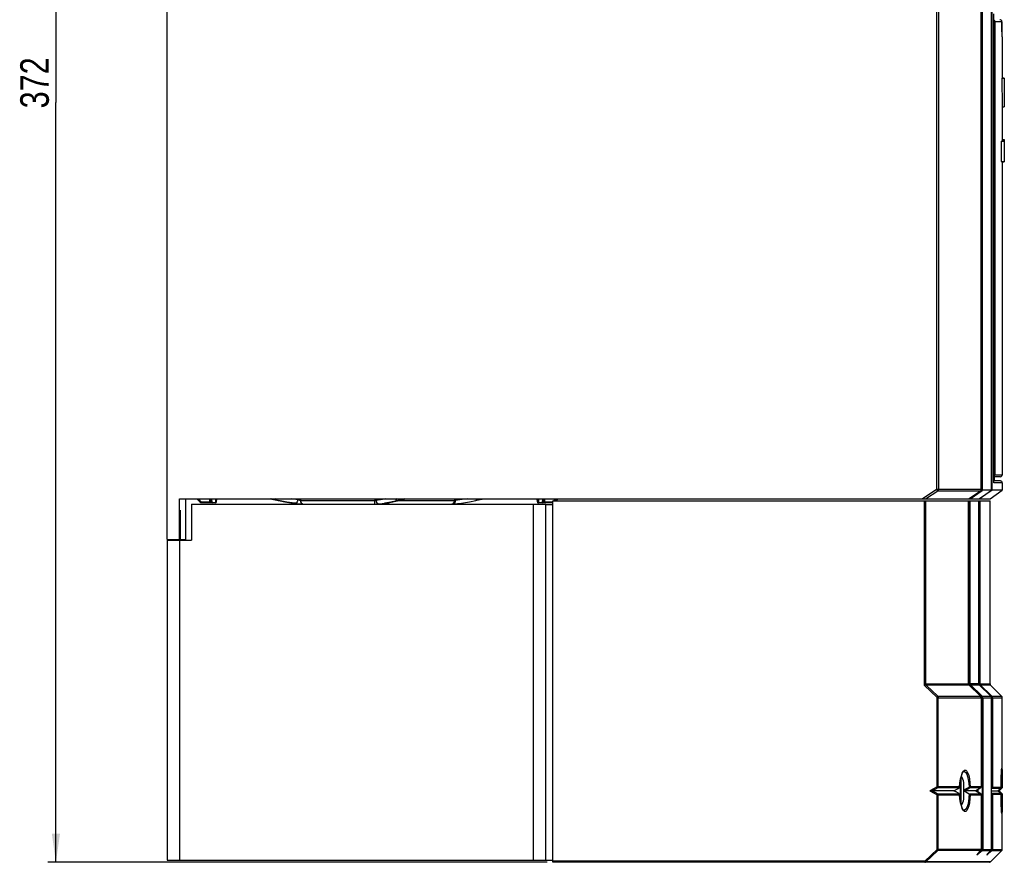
# Model space of a CAD drawing. Extents: x 0 to 841, y 0 to 594.
# Tile 12 of 31: x 299 to 420, y 209 to 313. Entities that reach past the tile are written whole.
import ezdxf

# ---------------------------------------------------------------- set-up
doc = ezdxf.new("R2010")
doc.units = 0
doc.header["$LTSCALE"] = 46.255
doc.layers.get('0').update_dxf_attribs({"linetype": 'CONTINUOUS'})
doc.styles.get("Standard").update_dxf_attribs({"font": 'txt', "width": 0.8})
doc.dimstyles.get("Standard").update_dxf_attribs({"dimtxt": 2.5, "dimasz": 2.5, "dimexe": 1.25, "dimexo": 0.625, "dimtad": 1, "dimcen": 2.5, "dimazin": 3, "dimtfac": 1, "dimtmove": 0, "dimatfit": 3})

# ---------------------------------------------------------------- blocks, each defined once
blk = doc.blocks.new('_FILLED')
at = {"color": 0, "linetype": 'BYBLOCK'}
blk.add_solid([(0, 0), (-1, 0.143), (-1, -0.143)], dxfattribs=at)
blk = doc.blocks.new('*D13')
at = {"color": 2, "linetype": 'CONTINUOUS'}
for p, q in [((315.91, 395.37), (302.89, 395.37)), ((303.89, 395.37), (303.89, 302.37)), ((303.89, 209.37), (303.89, 302.37)), ((364.04, 209.37), (302.89, 209.37))]:
    blk.add_line(p, q, dxfattribs=at)
at = {"color": 2, "linetype": 'CONTINUOUS', "xscale": 3.5, "yscale": 3.5, "zscale": 3.5}
for p, rotation in [((303.89, 395.37), 90), ((303.89, 209.37), 270)]:
    blk.add_blockref('_FILLED', p, dxfattribs=dict(at, rotation=rotation))
at = {"color": 5, "linetype": 'CONTINUOUS', "width": 0.8}
blk.add_text('372', height=3.5, rotation=90, dxfattribs=at).set_placement((303.02, 301.67))

msp = doc.modelspace()

# ---------------------------------------------------------------- linework, layer by layer
at = {"color": 7, "linetype": 'CONTINUOUS'}
for p, q in [((317.518, 248.866), (317.518, 382.866)), ((417.205, 255.046), (417.205, 377.866)), ((417.361, 254.916), (417.361, 377.866)), ((418.466, 254.916), (418.466, 377.866)), ((418.514, 254.916), (418.514, 377.866)), ((418.737, 255.864), (418.737, 313.227)), ((419.738, 310.978), (419.727, 312.274)), ((419.73, 312.274), (419.732, 311.609)), ((419.743, 310.407), (419.73, 311.605)), ((419.745, 310.411), (419.759, 309.551)), ((419.759, 309.551), (419.768, 309.147)), ((419.768, 309.147), (419.768, 309.163)), ((419.768, 309.163), (419.768, 305.366)), ((419.768, 309.147), (419.768, 309.147)), ((419.724, 305.366), (420.018, 305.366)), ((419.724, 305.366), (419.744, 301.866)), ((419.758, 305.389), (420.018, 305.389)), ((420.018, 305.366), (420.018, 301.866)), ((419.744, 301.866), (420.018, 301.866)), ((419.768, 301.866), (419.768, 297.71)), ((419.768, 297.853), (420.018, 297.853)), ((420.018, 297.853), (420.018, 297.71)), ((419.644, 297.666), (420.018, 297.666)), ((419.644, 297.666), (419.644, 295.166)), ((419.766, 297.71), (420.018, 297.71)), ((420.018, 297.666), (420.018, 295.166)), ((419.644, 295.166), (420.018, 295.166)), ((419.765, 295.166), (419.766, 295.141)), ((419.766, 295.141), (419.766, 295.126)), ((419.766, 295.126), (420.018, 295.126)), ((419.768, 295.126), (419.768, 256.818)), ((420.018, 295.146), (420.018, 295.126)), ((419.518, 256.568), (418.737, 256.568)), ((418.768, 256.133), (418.737, 256.133)), ((418.768, 256.568), (418.768, 256.133)), ((418.768, 256.133), (419.54, 256.065)), ((419.768, 255.816), (419.768, 254.916)), ((415.707, 253.892), (417.089, 254.841)), ((415.831, 253.866), (417.326, 254.894)), ((416.951, 253.866), (418.466, 254.916)), ((418.514, 254.916), (416.989, 253.866)), ((417.194, 254.963), (417.326, 254.894)), ((417.326, 254.894), (417.361, 254.916)), ((418.466, 254.916), (417.361, 254.916)), ((418.268, 253.866), (419.768, 254.916)), ((419.768, 254.916), (418.514, 254.916)), ((319.018, 248.866), (319.018, 253.866)), ((319.018, 253.866), (418.268, 253.866)), ((319.799, 248.866), (319.799, 253.866)), ((320.498, 253.211), (320.498, 248.811)), ((320.498, 253.211), (363.873, 253.211)), ((321.58, 253.41), (321.124, 253.866)), ((321.611, 253.386), (321.58, 253.41)), ((323.413, 253.366), (321.686, 253.366)), ((322.835, 253.866), (322.854, 253.508)), ((323.563, 253.508), (323.581, 253.866)), ((330.23, 253.856), (330.277, 253.848)), ((330.398, 253.824), (330.552, 253.794)), ((330.552, 253.794), (330.731, 253.756)), ((330.731, 253.756), (330.922, 253.716)), ((332.888, 253.348), (333.899, 253.232)), ((333.966, 253.226), (333.9, 253.232)), ((344.204, 253.309), (344.939, 253.438)), ((344.939, 253.438), (345.728, 253.619)), ((345.607, 253.839), (345.615, 253.837)), ((345.728, 253.619), (346.37, 253.801)), ((346.37, 253.801), (346.393, 253.807)), ((346.393, 253.807), (346.47, 253.825)), ((352.471, 253.226), (352.537, 253.232)), ((355.294, 253.667), (355.44, 253.699)), ((355.44, 253.699), (355.641, 253.743)), ((355.641, 253.743), (355.836, 253.784)), ((362.838, 253.508), (362.819, 253.866)), ((362.838, 253.508), (362.861, 253.436)), ((362.861, 253.436), (362.915, 253.385)), ((362.873, 253.866), (362.891, 253.508)), ((362.913, 253.436), (362.891, 253.508)), ((362.968, 253.385), (362.913, 253.436)), ((362.915, 253.385), (362.988, 253.366)), ((363.04, 253.366), (362.968, 253.385)), ((364.718, 253.366), (362.988, 253.366)), ((363.589, 253.508), (363.608, 253.866)), ((363.873, 209.616), (363.873, 253.211)), ((364.718, 253.616), (418.268, 253.616)), ((364.718, 209.366), (364.718, 253.616)), ((365.03, 253.616), (365.28, 253.866)), ((365.148, 253.616), (365.398, 253.866)), ((415.658, 231.219), (415.659, 253.616)), ((415.707, 253.892), (415.677, 253.866)), ((415.707, 253.892), (415.757, 253.866)), ((416.9, 231.219), (416.9, 253.616)), ((418.268, 231.219), (418.268, 253.616)), ((364.718, 253.116), (363.873, 253.116)), ((319.13, 248.866), (319.129, 251.445)), ((317.518, 248.866), (319.799, 248.866)), ((317.518, 248.811), (317.518, 209.616)), ((317.518, 248.811), (320.498, 248.811)), ((415.659, 231.204), (415.658, 231.219)), ((415.67, 231.131), (415.659, 231.204)), ((415.688, 231.079), (415.67, 231.131)), ((415.682, 231.09), (415.745, 231.116)), ((417.106, 229.691), (415.683, 231.088)), ((415.804, 231.142), (415.821, 231.133)), ((416.9, 231.205), (416.9, 231.219)), ((416.911, 231.135), (416.9, 231.205)), ((416.935, 231.077), (416.911, 231.135)), ((418.353, 229.689), (416.923, 231.105)), ((417.004, 231.128), (416.928, 231.096)), ((416.94, 231.068), (416.935, 231.077)), ((416.94, 231.068), (416.954, 231.043)), ((418.49, 229.689), (417.025, 231.141)), ((418.342, 231.043), (419.695, 229.689)), ((417.147, 229.639), (417.106, 229.691)), ((417.173, 229.577), (417.147, 229.639)), ((417.179, 229.549), (417.173, 229.577)), ((417.19, 229.473), (417.179, 229.548)), ((417.195, 229.408), (417.19, 229.472)), ((417.194, 229.687), (417.217, 229.657)), ((417.194, 229.687), (417.247, 229.604)), ((417.195, 229.407), (417.195, 218.607)), ((417.247, 229.604), (417.299, 229.513)), ((417.272, 229.619), (417.299, 229.622)), ((418.531, 229.633), (418.419, 229.586)), ((418.42, 229.539), (418.419, 229.512)), ((418.42, 229.539), (418.42, 210.928)), ((418.513, 229.663), (418.49, 229.689)), ((418.531, 229.633), (418.513, 229.663)), ((418.559, 229.576), (418.531, 229.633)), ((418.574, 229.512), (418.559, 229.576)), ((419.768, 218.553), (419.768, 229.512)), ((414.718, 219.781), (414.809, 220.085)), ((415.076, 220.5), (415.076, 220.5)), ((419.631, 219.403), (419.636, 219.633)), ((419.636, 219.633), (419.643, 219.844)), ((419.643, 219.844), (419.65, 220.037)), ((419.65, 220.037), (419.658, 220.209)), ((415.068, 217.091), (415.068, 219.141)), ((417.131, 218.484), (416.666, 218.157)), ((416.793, 218.247), (416.793, 217.985)), ((417.131, 218.484), (417.16, 218.511)), ((417.16, 218.511), (417.186, 218.556)), ((417.186, 218.556), (417.195, 218.607)), ((419.574, 218.447), (419.241, 218.116)), ((419.39, 218.116), (419.721, 218.447)), ((419.618, 218.552), (419.621, 218.9)), ((419.621, 218.9), (419.625, 219.158)), ((419.625, 219.158), (419.631, 219.403)), ((419.745, 218.478), (419.721, 218.447)), ((413.823, 218.116), (410.897, 218.116)), ((413.827, 218.117), (413.823, 218.116)), ((413.837, 218.134), (414.044, 218.017)), ((414.403, 217.817), (414.044, 218.017)), ((414.505, 217.755), (414.476, 217.774)), ((414.551, 217.666), (414.547, 217.625)), ((414.564, 217.463), (414.551, 217.666)), ((415.068, 218.135), (415.309, 218.002)), ((416.598, 218.116), (415.134, 218.116)), ((415.309, 218.002), (415.727, 217.767)), ((416.637, 218.139), (416.598, 218.116)), ((416.598, 218.116), (416.637, 218.093)), ((416.666, 218.158), (416.637, 218.139)), ((416.637, 218.093), (416.666, 218.073)), ((417.131, 217.748), (416.666, 218.074)), ((417.131, 217.747), (417.16, 217.721)), ((417.16, 217.721), (417.186, 217.676)), ((417.186, 217.676), (417.195, 217.625)), ((417.195, 217.625), (417.195, 210.928)), ((418.42, 218.116), (419.39, 218.116)), ((419.241, 218.116), (419.574, 217.785)), ((419.725, 217.785), (419.393, 218.116)), ((419.621, 217.322), (419.618, 217.68)), ((419.626, 217.068), (419.621, 217.322)), ((419.631, 216.828), (419.626, 217.068)), ((419.76, 217.717), (419.765, 217.679)), ((419.768, 210.928), (419.768, 217.679)), ((419.636, 216.603), (419.631, 216.828)), ((419.643, 216.395), (419.636, 216.603)), ((419.65, 216.206), (419.643, 216.395)), ((419.657, 216.036), (419.65, 216.206)), ((419.664, 215.885), (419.657, 216.036)), ((419.672, 215.755), (419.664, 215.885)), ((416.701, 210.274), (416.668, 210.238)), ((416.701, 210.274), (417.16, 210.833)), ((417.19, 210.89), (417.195, 210.928)), ((417.883, 210.266), (417.903, 210.288)), ((417.903, 210.288), (418.383, 210.828)), ((418.312, 209.41), (419.725, 210.822)), ((418.415, 210.889), (418.42, 210.928)), ((317.518, 209.616), (364.718, 209.616)), ((418.206, 209.366), (364.718, 209.366))]:
    msp.add_line(p, q, dxfattribs=at)
at = {"color": 9, "linetype": 'CONTINUOUS'}
for p, q in [((411.726, 377.866), (411.726, 255.046)), ((411.962, 377.866), (411.962, 255.046)), ((419.727, 312.274), (418.853, 312.274)), ((418.853, 312.274), (418.853, 256.818)), ((419.73, 312.274), (419.727, 312.275)), ((418.853, 256.818), (419.768, 256.818)), ((418.735, 255.816), (418.737, 255.864)), ((418.737, 255.864), (418.735, 255.816)), ((418.739, 255.847), (418.735, 255.816)), ((419.54, 256.065), (418.737, 256.065)), ((419.768, 255.816), (418.737, 255.816)), ((409.94, 253.866), (411.726, 255.046)), ((410.385, 253.866), (411.862, 254.841)), ((411.726, 255.046), (417.205, 255.046)), ((411.862, 254.841), (411.726, 255.046)), ((411.862, 254.841), (417.089, 254.841)), ((321.686, 253.508), (321.328, 253.866)), ((321.646, 253.469), (321.686, 253.508)), ((321.686, 253.508), (321.686, 253.366)), ((321.686, 253.508), (322.704, 253.508)), ((322.685, 253.866), (322.704, 253.508)), ((322.704, 253.508), (322.704, 253.366)), ((323.004, 253.41), (322.98, 253.866)), ((323.004, 253.41), (323.004, 253.366)), ((323.004, 253.41), (323.413, 253.41)), ((323.437, 253.866), (323.413, 253.41)), ((323.413, 253.366), (323.413, 253.41)), ((330.23, 253.856), (330.206, 253.861)), ((330.329, 253.839), (330.277, 253.848)), ((330.398, 253.824), (330.329, 253.839)), ((330.552, 253.794), (330.526, 253.799)), ((330.55, 253.821), (330.659, 253.791)), ((330.756, 253.802), (330.659, 253.791)), ((330.659, 253.791), (331.449, 253.604)), ((330.746, 253.754), (330.731, 253.756)), ((331.143, 253.667), (331.157, 253.664)), ((331.157, 253.664), (331.143, 253.667)), ((332.145, 253.465), (331.157, 253.664)), ((331.449, 253.604), (332.28, 253.444)), ((333.158, 253.314), (332.145, 253.465)), ((333.5, 253.761), (332.795, 253.866)), ((333.256, 253.33), (333.158, 253.314)), ((333.158, 253.314), (333.332, 253.293)), ((333.5, 253.761), (333.5, 253.866)), ((333.53, 253.271), (333.733, 253.251)), ((333.826, 253.866), (333.826, 253.66)), ((333.826, 253.66), (342.94, 253.66)), ((333.826, 253.66), (333.856, 253.498)), ((342.94, 253.866), (342.94, 253.66)), ((343.088, 253.866), (343.088, 253.68)), ((343.298, 253.221), (343.435, 253.232)), ((343.435, 253.232), (344.204, 253.337)), ((344.901, 253.443), (344.18, 253.314)), ((344.243, 253.316), (344.18, 253.314)), ((345.439, 253.866), (345.471, 253.811)), ((345.731, 253.839), (345.618, 253.857)), ((345.874, 253.66), (352.714, 253.66)), ((346.381, 253.822), (346.26, 253.791)), ((346.37, 253.801), (346.26, 253.791)), ((346.523, 253.848), (346.381, 253.822)), ((352.512, 253.26), (352.368, 253.217)), ((352.734, 253.665), (352.709, 253.501)), ((352.714, 253.866), (352.714, 253.66)), ((352.786, 253.866), (352.786, 253.68)), ((362.373, 209.616), (362.373, 253.211)), ((362.838, 253.508), (362.891, 253.508)), ((362.838, 253.508), (362.838, 253.508)), ((362.985, 253.416), (363.04, 253.41)), ((363.04, 253.41), (363.017, 253.866)), ((363.04, 253.41), (363.439, 253.41)), ((363.04, 253.366), (363.04, 253.41)), ((363.463, 253.866), (363.439, 253.41)), ((363.439, 253.366), (363.439, 253.41)), ((363.543, 253.436), (363.576, 253.469)), ((363.576, 253.469), (363.589, 253.508)), ((363.739, 253.508), (363.758, 253.866)), ((363.739, 253.508), (364.718, 253.508)), ((363.739, 253.366), (363.739, 253.508)), ((365.076, 253.866), (364.826, 253.616)), ((410.207, 253.616), (410.207, 231.054)), ((410.349, 253.616), (410.349, 231.216)), ((415.654, 231.219), (415.654, 253.616)), ((415.732, 231.219), (415.732, 253.616)), ((415.857, 231.219), (415.857, 253.616)), ((416.994, 231.219), (416.994, 253.616)), ((417.065, 231.219), (417.065, 253.616)), ((319.13, 251.116), (319.082, 251.116)), ((319.018, 248.811), (319.018, 209.616)), ((410.349, 231.216), (410.207, 231.054)), ((410.423, 231.045), (410.207, 231.054)), ((411.797, 229.554), (410.207, 231.054)), ((410.363, 231.219), (415.658, 231.219)), ((415.702, 231.043), (410.432, 231.043)), ((411.866, 229.689), (410.432, 231.043)), ((415.655, 231.189), (415.654, 231.219)), ((416.897, 231.219), (415.732, 231.219)), ((415.736, 231.166), (415.732, 231.219)), ((415.745, 231.116), (415.736, 231.166)), ((417.268, 229.666), (415.772, 231.135)), ((417.29, 229.689), (415.821, 231.133)), ((416.954, 231.043), (415.952, 231.043)), ((416.898, 231.193), (416.897, 231.219)), ((416.994, 231.219), (418.268, 231.219)), ((416.995, 231.186), (416.994, 231.219)), ((418.342, 231.043), (417.163, 231.043)), ((411.797, 229.554), (411.86, 229.676)), ((411.797, 229.554), (411.939, 229.513)), ((411.797, 218.607), (411.797, 229.554)), ((411.86, 229.676), (411.867, 229.689)), ((411.866, 229.689), (417.105, 229.689)), ((411.939, 229.512), (417.177, 229.512)), ((411.939, 218.607), (411.939, 229.512)), ((417.105, 229.689), (417.106, 229.691)), ((417.132, 229.661), (417.194, 229.687)), ((417.177, 229.512), (417.173, 229.554)), ((417.177, 229.512), (417.179, 229.549)), ((417.192, 229.409), (417.177, 229.512)), ((417.192, 229.468), (417.299, 229.513)), ((417.195, 229.407), (417.192, 229.409)), ((417.268, 229.666), (417.29, 229.689)), ((417.281, 229.651), (417.268, 229.666)), ((417.29, 229.689), (418.353, 229.689)), ((417.307, 229.671), (417.29, 229.689)), ((417.299, 229.513), (417.299, 210.928)), ((417.375, 229.512), (418.419, 229.512)), ((417.375, 229.512), (417.375, 210.928)), ((418.49, 229.689), (419.695, 229.689)), ((418.531, 229.633), (418.531, 218.553)), ((418.574, 229.512), (419.768, 229.512)), ((418.574, 229.512), (418.574, 218.553)), ((419.681, 220.62), (419.685, 220.667)), ((419.685, 220.667), (419.69, 220.723)), ((419.693, 220.755), (419.697, 220.788)), ((414.695, 219.671), (414.695, 216.554)), ((414.759, 219.97), (414.876, 220.293)), ((414.876, 220.293), (415.009, 220.519)), ((419.633, 219.52), (419.635, 219.593)), ((419.635, 219.593), (419.636, 219.632)), ((419.647, 219.943), (419.65, 220.034)), ((419.65, 220.034), (419.658, 220.209)), ((419.661, 220.287), (419.667, 220.397)), ((419.667, 220.397), (419.672, 220.49)), ((419.68, 220.599), (419.681, 220.62)), ((411.797, 218.607), (410.897, 218.116)), ((411.868, 218.477), (411.206, 218.116)), ((411.546, 218.301), (411.243, 218.116)), ((411.546, 218.301), (411.476, 218.431)), ((414.548, 218.607), (411.797, 218.607)), ((411.868, 218.477), (411.797, 218.607)), ((414.475, 218.477), (411.868, 218.477)), ((414.294, 218.376), (414.255, 218.356)), ((414.474, 218.475), (414.475, 218.477)), ((414.547, 218.607), (414.553, 218.598)), ((414.608, 219.161), (414.608, 217.064)), ((417.118, 218.477), (415.775, 218.477)), ((417.192, 218.607), (415.848, 218.607)), ((417.049, 218.428), (416.518, 218.116)), ((417.062, 218.435), (417.049, 218.428)), ((417.131, 218.484), (417.118, 218.477)), ((418.531, 218.553), (418.42, 218.458)), ((418.53, 218.447), (418.42, 218.352)), ((418.53, 218.447), (419.574, 218.447)), ((418.531, 218.553), (419.618, 218.553)), ((419.615, 218.529), (419.69, 218.533)), ((419.665, 218.484), (419.615, 218.529)), ((419.618, 218.553), (419.618, 218.552)), ((419.623, 219.031), (419.624, 219.093)), ((419.624, 219.093), (419.625, 219.158)), ((419.69, 218.533), (419.744, 218.541)), ((419.721, 218.447), (419.725, 218.447)), ((419.744, 218.541), (419.765, 218.553)), ((419.765, 218.553), (419.768, 218.553)), ((410.897, 218.116), (411.797, 217.625)), ((411.206, 218.116), (411.868, 217.755)), ((411.243, 218.116), (411.546, 217.93)), ((411.546, 217.93), (411.476, 217.8)), ((411.868, 217.755), (411.797, 217.625)), ((411.797, 217.625), (411.913, 217.625)), ((411.797, 210.928), (411.797, 217.625)), ((411.868, 217.755), (414.505, 217.755)), ((411.913, 217.625), (411.939, 217.625)), ((411.939, 217.625), (414.547, 217.625)), ((411.939, 210.928), (411.939, 217.625)), ((413.827, 218.117), (413.823, 218.116)), ((415.749, 217.755), (417.118, 217.755)), ((415.848, 217.625), (417.192, 217.625)), ((416.518, 218.116), (417.049, 217.804)), ((416.666, 218.157), (416.637, 218.139)), ((416.637, 218.093), (416.666, 218.074)), ((416.84, 217.952), (417.049, 217.804)), ((417.062, 217.796), (417.049, 217.804)), ((417.131, 217.748), (417.118, 217.755)), ((417.169, 217.706), (417.185, 217.669)), ((417.185, 217.669), (417.192, 217.625)), ((418.42, 217.879), (418.53, 217.785)), ((418.42, 217.774), (418.531, 217.679)), ((419.574, 217.785), (418.53, 217.785)), ((419.618, 217.679), (418.531, 217.679)), ((418.531, 217.679), (418.531, 210.928)), ((418.574, 217.679), (418.574, 210.928)), ((419.615, 217.702), (419.665, 217.748)), ((419.69, 217.699), (419.615, 217.702)), ((419.618, 217.679), (419.618, 217.679)), ((419.624, 217.139), (419.621, 217.322)), ((419.626, 217.068), (419.624, 217.139)), ((419.665, 217.748), (419.703, 217.778)), ((419.703, 217.778), (419.721, 217.785)), ((419.725, 217.785), (419.721, 217.785)), ((419.768, 217.679), (419.765, 217.679)), ((414.877, 215.938), (414.759, 216.26)), ((415.01, 215.712), (414.877, 215.938)), ((419.635, 216.639), (419.631, 216.828)), ((419.636, 216.603), (419.635, 216.639)), ((419.65, 216.198), (419.643, 216.395)), ((419.657, 216.036), (419.65, 216.198)), ((419.667, 215.835), (419.664, 215.885)), ((419.669, 215.794), (419.667, 215.835)), ((419.672, 215.755), (419.669, 215.794)), ((419.685, 215.564), (419.679, 215.644)), ((419.702, 215.397), (419.685, 215.564)), ((419.718, 215.341), (419.702, 215.397)), ((411.797, 210.928), (410.301, 209.516)), ((411.898, 210.822), (410.401, 209.41)), ((411.898, 210.822), (411.797, 210.928)), ((417.149, 210.822), (411.898, 210.822)), ((417.192, 210.928), (411.921, 210.928)), ((417.331, 210.822), (416.668, 210.238)), ((416.701, 210.274), (416.668, 210.238)), ((417.299, 210.928), (417.079, 210.734)), ((417.174, 210.856), (417.149, 210.822)), ((417.161, 210.833), (417.149, 210.822)), ((417.299, 210.928), (418.419, 210.928)), ((417.331, 210.822), (418.375, 210.822)), ((418.53, 210.822), (417.883, 210.266)), ((417.903, 210.288), (417.883, 210.266)), ((418.531, 210.928), (418.277, 210.71)), ((418.383, 210.829), (418.375, 210.822)), ((418.555, 210.856), (418.53, 210.822)), ((418.53, 210.822), (419.725, 210.822)), ((418.531, 210.928), (419.768, 210.928)), ((410.301, 209.516), (364.718, 209.516)), ((410.401, 209.41), (410.301, 209.516)), ((410.301, 209.366), (410.301, 209.516)), ((418.312, 209.41), (410.401, 209.41))]:
    msp.add_line(p, q, dxfattribs=at)
at = {"color": 7, "linetype": 'CONTINUOUS'}
for points in [[(418.737, 312.479), (418.751, 312.469), (418.776, 312.447), (418.798, 312.422), (418.817, 312.393), (418.834, 312.36), (418.847, 312.32), (418.853, 312.274)], [(419.727, 312.274), (419.706, 312.374), (419.646, 312.458), (419.557, 312.511), (419.477, 312.524)], [(419.766, 297.71), (419.766, 297.7), (419.765, 297.669), (419.765, 297.666)], [(417.194, 254.963), (417.166, 254.916), (417.13, 254.875), (417.089, 254.841)], [(417.205, 255.046), (417.202, 255.005), (417.194, 254.963)], [(321.686, 253.366), (321.647, 253.371), (321.611, 253.386)], [(330.277, 253.848), (330.333, 253.837), (330.398, 253.824)], [(330.922, 253.716), (331.107, 253.675), (331.143, 253.667)], [(331.143, 253.667), (331.915, 253.506), (332.888, 253.348)], [(344.2, 253.309), (344.194, 253.307), (344.204, 253.309)], [(345.502, 253.857), (345.56, 253.849), (345.607, 253.839)], [(346.47, 253.825), (346.575, 253.843), (346.691, 253.856)], [(352.538, 253.232), (353.549, 253.348), (354.522, 253.506), (355.294, 253.667)], [(355.836, 253.784), (356.009, 253.819), (356.083, 253.833), (356.147, 253.845), (356.2, 253.855), (356.232, 253.86)], [(319.106, 252.491), (319.103, 252.481), (319.097, 252.401), (319.092, 252.247), (319.088, 252.028), (319.084, 251.755), (319.082, 251.445), (319.082, 248.866)], [(319.129, 251.445), (319.127, 251.755), (319.124, 252.028), (319.119, 252.247), (319.114, 252.401), (319.109, 252.481), (319.106, 252.491)], [(415.688, 231.079), (415.696, 231.06), (415.702, 231.043)], [(415.772, 231.135), (415.759, 231.124), (415.745, 231.116)], [(415.772, 231.135), (415.787, 231.143), (415.804, 231.142)], [(415.952, 231.043), (415.913, 231.067), (415.87, 231.096), (415.821, 231.133)], [(417.025, 231.141), (417.015, 231.134), (417.004, 231.128)], [(417.217, 229.657), (417.242, 229.633), (417.272, 229.619)], [(417.32, 229.627), (417.308, 229.625), (417.299, 229.622)], [(417.32, 229.627), (417.336, 229.635), (417.345, 229.617)], [(417.375, 229.512), (417.362, 229.564), (417.345, 229.617)], [(418.353, 229.689), (418.385, 229.652), (418.41, 229.608)], [(418.41, 229.608), (418.419, 229.559), (418.42, 229.539)], [(419.658, 220.209), (419.665, 220.36), (419.669, 220.428), (419.672, 220.49), (419.676, 220.547), (419.68, 220.599), (419.683, 220.645)], [(419.683, 220.645), (419.687, 220.687), (419.69, 220.723), (419.693, 220.755), (419.696, 220.781), (419.699, 220.803), (419.702, 220.82), (419.704, 220.831), (419.704, 220.832)], [(419.718, 220.891), (419.732, 220.835), (419.743, 220.668)], [(419.743, 220.668), (419.752, 220.397), (419.758, 220.034)], [(414.553, 218.598), (414.58, 218.955), (414.641, 219.409), (414.718, 219.781)], [(414.809, 220.085), (414.912, 220.319), (415.018, 220.465), (415.076, 220.5)], [(419.758, 220.034), (419.764, 219.093), (419.765, 218.553)], [(413.827, 218.117), (414.294, 218.376), (414.475, 218.475)], [(414.553, 218.599), (414.54, 218.545), (414.508, 218.5), (414.474, 218.475)], [(419.574, 218.447), (419.598, 218.478), (419.613, 218.515), (419.618, 218.553)], [(419.765, 218.553), (419.76, 218.514), (419.745, 218.478)], [(414.476, 217.774), (414.442, 217.795), (414.403, 217.817)], [(414.505, 217.755), (414.537, 217.719), (414.55, 217.674), (414.551, 217.666)], [(414.807, 216.153), (414.703, 216.512), (414.619, 216.959), (414.564, 217.463)], [(415.727, 217.767), (415.738, 217.761), (415.749, 217.755)], [(415.749, 217.755), (415.798, 217.719), (415.831, 217.674), (415.848, 217.625)], [(419.618, 217.679), (419.612, 217.718), (419.597, 217.754), (419.574, 217.785)], [(419.721, 217.785), (419.745, 217.754), (419.76, 217.717)], [(419.765, 217.679), (419.761, 216.638), (419.758, 216.198), (419.752, 215.835), (419.743, 215.564)], [(415.076, 215.732), (415.021, 215.764), (414.917, 215.903), (414.807, 216.153)], [(419.683, 215.597), (419.679, 215.644), (419.675, 215.697), (419.672, 215.755)], [(419.705, 215.396), (419.705, 215.396), (419.703, 215.402), (419.701, 215.414), (419.699, 215.432), (419.696, 215.455), (419.693, 215.483), (419.689, 215.516), (419.686, 215.554), (419.683, 215.597)], [(419.743, 215.564), (419.732, 215.397), (419.718, 215.341)], [(417.161, 210.833), (417.175, 210.854), (417.19, 210.89)], [(418.383, 210.829), (418.4, 210.853), (418.415, 210.889)], [(410.301, 209.366), (410.337, 209.371), (410.371, 209.386), (410.401, 209.41)]]:
    msp.add_lwpolyline(points, dxfattribs=at)
at = {"color": 9, "linetype": 'CONTINUOUS'}
for points in [[(418.737, 312.352), (418.738, 312.352), (418.764, 312.343), (418.788, 312.333), (418.809, 312.322), (418.828, 312.308), (418.844, 312.292), (418.853, 312.274)], [(418.737, 256.74), (418.753, 256.745), (418.776, 256.753), (418.797, 256.763), (418.815, 256.774), (418.831, 256.786), (418.845, 256.801), (418.853, 256.818)], [(418.737, 256.613), (418.741, 256.615), (418.766, 256.635), (418.787, 256.656), (418.806, 256.681), (418.823, 256.708), (418.837, 256.739), (418.848, 256.776), (418.853, 256.818)], [(411.962, 255.046), (411.95, 254.967), (411.916, 254.897), (411.862, 254.841)], [(321.58, 253.41), (321.589, 253.416), (321.612, 253.436), (321.646, 253.469)], [(322.854, 253.508), (322.842, 253.506), (322.81, 253.505), (322.761, 253.506), (322.704, 253.508)], [(322.854, 253.508), (322.867, 253.469), (322.9, 253.437), (322.947, 253.416), (323.004, 253.41)], [(323.413, 253.41), (323.469, 253.416), (323.517, 253.437)], [(323.517, 253.437), (323.55, 253.469), (323.563, 253.508)], [(330.428, 253.866), (330.47, 253.847), (330.55, 253.821)], [(330.859, 253.866), (330.853, 253.859), (330.756, 253.802)], [(333.5, 253.761), (333.474, 253.617), (333.422, 253.493), (333.348, 253.393), (333.256, 253.33)], [(333.826, 253.66), (333.796, 253.665), (333.738, 253.68), (333.66, 253.703), (333.576, 253.731), (333.5, 253.761)], [(333.856, 253.498), (333.94, 253.36), (334.072, 253.258), (334.234, 253.212)], [(343.088, 253.68), (343.046, 253.669), (342.995, 253.662), (342.94, 253.66)], [(342.952, 253.212), (342.948, 253.255), (342.944, 253.351), (342.941, 253.492), (342.94, 253.66)], [(344.296, 253.866), (343.895, 253.79), (343.088, 253.68)], [(343.088, 253.68), (343.12, 253.514), (343.196, 253.372), (343.305, 253.273), (343.433, 253.232)], [(344.18, 253.314), (344.076, 253.293), (344.03, 253.271), (344.044, 253.251), (344.117, 253.234), (344.24, 253.222)], [(344.204, 253.337), (344.927, 253.473), (345.713, 253.664)], [(344.628, 253.384), (344.626, 253.36), (344.606, 253.258), (344.581, 253.212)], [(346.26, 253.791), (345.587, 253.601), (344.901, 253.443)], [(345.471, 253.811), (345.583, 253.71), (345.713, 253.664)], [(345.713, 253.664), (345.825, 253.706), (345.867, 253.754), (345.835, 253.799), (345.731, 253.839)], [(352.301, 253.212), (352.46, 253.255), (352.591, 253.351), (352.682, 253.492), (352.714, 253.66)], [(352.709, 253.501), (352.631, 253.36), (352.512, 253.26)], [(352.786, 253.68), (352.775, 253.516), (352.726, 253.376), (352.643, 253.275), (352.538, 253.232)], [(352.734, 253.665), (352.724, 253.662), (352.717, 253.661), (352.714, 253.66)], [(352.786, 253.68), (352.766, 253.674), (352.748, 253.669), (352.734, 253.665)], [(354.226, 253.866), (353.653, 253.777), (352.786, 253.68)], [(355.464, 253.866), (355.449, 253.811), (355.378, 253.71), (355.294, 253.667)], [(362.891, 253.508), (362.904, 253.469), (362.937, 253.437), (362.985, 253.416)], [(363.439, 253.41), (363.495, 253.416), (363.543, 253.436)], [(363.739, 253.508), (363.681, 253.506), (363.633, 253.505), (363.6, 253.506), (363.589, 253.508)], [(410.363, 231.219), (410.356, 231.219), (410.349, 231.216)], [(410.349, 231.216), (410.359, 231.154), (410.385, 231.096), (410.423, 231.045)], [(410.363, 231.219), (410.371, 231.155), (410.394, 231.094), (410.432, 231.043)], [(410.432, 231.043), (410.427, 231.044), (410.423, 231.045)], [(415.702, 231.043), (415.691, 231.06), (415.682, 231.079), (415.674, 231.098), (415.668, 231.118), (415.662, 231.139), (415.658, 231.162), (415.655, 231.189)], [(415.952, 231.043), (415.934, 231.058), (415.918, 231.074), (415.903, 231.091), (415.889, 231.111), (415.877, 231.134), (415.867, 231.159), (415.86, 231.188), (415.857, 231.219)], [(416.917, 231.109), (416.911, 231.127), (416.906, 231.147), (416.901, 231.168), (416.898, 231.193)], [(416.954, 231.043), (416.943, 231.059), (416.933, 231.075), (416.924, 231.092), (416.917, 231.109)], [(417.004, 231.128), (416.999, 231.156), (416.995, 231.186)], [(417.163, 231.043), (417.146, 231.056), (417.131, 231.071), (417.117, 231.085), (417.106, 231.1), (417.096, 231.114), (417.088, 231.128), (417.082, 231.142), (417.076, 231.156), (417.072, 231.17), (417.068, 231.185), (417.066, 231.201), (417.065, 231.219)], [(411.866, 229.689), (411.905, 229.637), (411.93, 229.577), (411.939, 229.512)], [(417.173, 229.554), (417.161, 229.599), (417.139, 229.645)], [(417.192, 229.409), (417.193, 229.441), (417.19, 229.472)], [(417.299, 229.622), (417.291, 229.637), (417.281, 229.651)], [(417.343, 229.61), (417.331, 229.635), (417.32, 229.653), (417.307, 229.671)], [(415.009, 220.519), (415.15, 220.635), (415.293, 220.635), (415.429, 220.519), (415.554, 220.295), (415.661, 219.974), (415.747, 219.573), (415.81, 219.11), (415.848, 218.607)], [(419.697, 220.788), (419.702, 220.834), (419.718, 220.891)], [(414.548, 218.607), (414.59, 219.106), (414.662, 219.568), (414.759, 219.97)], [(415.076, 220.5), (415.156, 220.487), (415.292, 220.378), (415.416, 220.167), (415.523, 219.865), (415.61, 219.488), (415.672, 219.052), (415.71, 218.578)], [(411.868, 218.477), (411.906, 218.51), (411.931, 218.556), (411.939, 218.607)], [(414.475, 218.477), (414.514, 218.511), (414.539, 218.557), (414.547, 218.607)], [(415.068, 218.238), (415.222, 218.319), (415.71, 218.578)], [(415.134, 218.116), (415.351, 218.237), (415.775, 218.477)], [(415.71, 218.578), (415.771, 218.584), (415.82, 218.594), (415.848, 218.607)], [(415.775, 218.477), (415.762, 218.493), (415.739, 218.529), (415.71, 218.578)], [(415.848, 218.607), (415.839, 218.555), (415.814, 218.51), (415.775, 218.477)], [(417.175, 218.537), (417.152, 218.504), (417.118, 218.477)], [(417.192, 218.607), (417.188, 218.572), (417.175, 218.538)], [(418.531, 218.553), (418.545, 218.493), (418.53, 218.447)], [(418.574, 218.553), (418.562, 218.495), (418.53, 218.447)], [(419.721, 218.447), (419.703, 218.454), (419.665, 218.484)], [(411.868, 217.755), (411.906, 217.721), (411.931, 217.676), (411.939, 217.625)], [(414.759, 216.26), (414.662, 216.662), (414.591, 217.124), (414.547, 217.625)], [(415.848, 217.625), (415.81, 217.124), (415.748, 216.661), (415.661, 216.26), (415.554, 215.938), (415.43, 215.713), (415.294, 215.597), (415.151, 215.596), (415.01, 215.712)], [(415.715, 217.774), (415.682, 217.275), (415.621, 216.812), (415.535, 216.408), (415.425, 216.084), (415.296, 215.858), (415.153, 215.744), (415.076, 215.732)], [(417.118, 217.755), (417.145, 217.734), (417.168, 217.706)], [(418.53, 217.785), (418.562, 217.736), (418.574, 217.679)], [(418.53, 217.785), (418.545, 217.739), (418.531, 217.679)], [(419.765, 217.679), (419.744, 217.69), (419.69, 217.699)], [(411.921, 210.928), (411.891, 210.928), (411.849, 210.928), (411.797, 210.928)], [(411.898, 210.822), (411.92, 210.853), (411.934, 210.889), (411.939, 210.928)], [(417.192, 210.928), (417.188, 210.892), (417.174, 210.856)], [(417.331, 210.822), (417.335, 210.848), (417.324, 210.885), (417.299, 210.928)], [(417.375, 210.928), (417.37, 210.892), (417.356, 210.856), (417.331, 210.822)], [(418.419, 210.928), (418.415, 210.892), (418.401, 210.856), (418.375, 210.822)], [(418.53, 210.822), (418.543, 210.85), (418.543, 210.887), (418.531, 210.928)], [(418.574, 210.928), (418.569, 210.892), (418.555, 210.856)]]:
    msp.add_lwpolyline(points, dxfattribs=at)
at = {"color": 7, "linetype": 'CONTINUOUS'}
for centre, radius, start, end in [((419.518, 256.818), 0.25, 270, 360), ((419.518, 255.816), 0.25, 0, 84.95607), ((323.004, 253.516), 0.15, 183, 270), ((323.413, 253.516), 0.15, 270, 357), ((363.439, 253.516), 0.15, 270, 357), ((418.518, 231.219), 0.25, 180, 225), ((419.518, 229.512), 0.25, 0, 45), ((411.202, 218.116), 4, 14.84767, 26.95535), ((419.618, 218.553), 0.15, 315, 348.27892), ((411.202, 218.116), 4, 333.07128, 345.15233), ((419.618, 217.679), 0.15, 0, 34.26491), ((419.618, 210.928), 0.15, 314.99998, 360), ((418.206, 209.516), 0.15, 270.00003, 315)]:
    msp.add_arc(centre, radius, start, end, dxfattribs=at)

# ---------------------------------------------------------------- dimensions: what is measured, and where the dimension line sits
at = {"color": 2, "linetype": 'CONTINUOUS'}
dim = msp.add_linear_dim(base=(303.891, 209.366), p1=(315.915, 395.366), p2=(364.04, 209.366), angle=270, dimstyle='Standard', dxfattribs=at)
dim.commit()
dim.dimension.update_dxf_attribs({"geometry": '*D13', "text_midpoint": (301.266, 305.873), "dimtype": 128})

doc.saveas('drawing.dxf')
